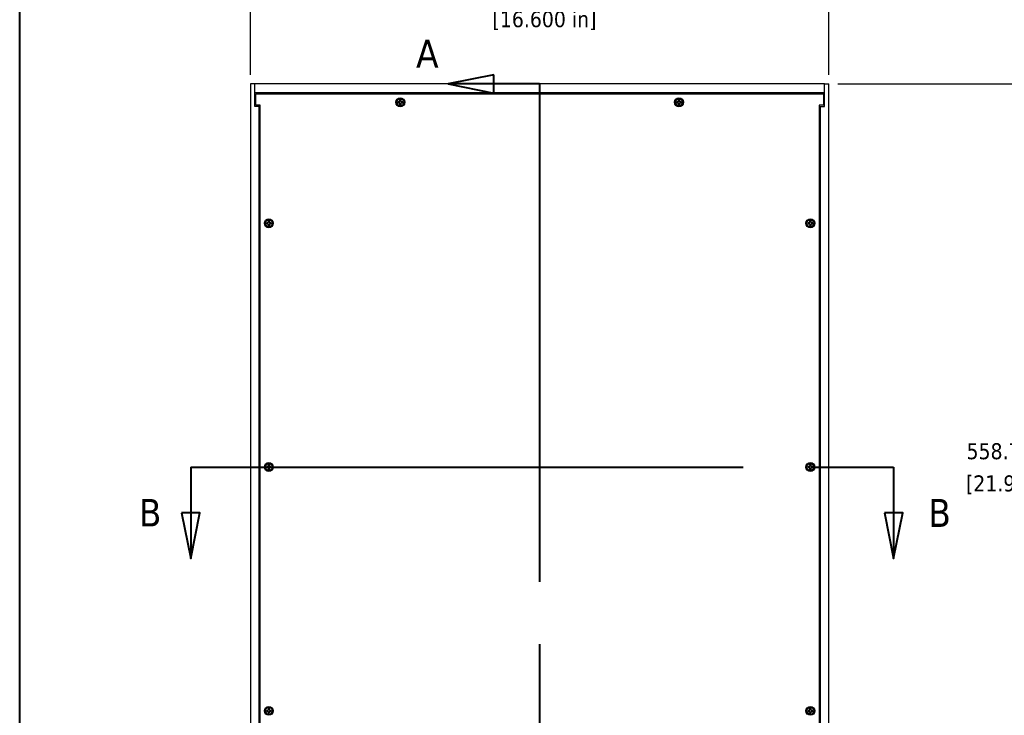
# Model space of a CAD drawing. Header units: millimetres. Extents: x 64 to 1798, y 64 to 1375.
# Tile 5 of 60: x 64 to 782, y 551 to 1059. Entities that reach past the tile are written whole.
import ezdxf

# ---------------------------------------------------------------- set-up
doc = ezdxf.new("R2010")
doc.units = ezdxf.units.MM
doc.header["$LTSCALE"] = 6.666667
doc.linetypes.add('DOUBLE_DASH_CHAIN', pattern=[1.2403, 0.6614, -0.0827, 0.1654, -0.0827, 0.1654, -0.0827])
for name, color, linetype, lineweight in [('Border (ANSI)', 7, 'Continuous', 40), ('Dimension (ANSI)', 7, 'Continuous', 25), ('Section Line (ANSI)', 7, 'DOUBLE_DASH_CHAIN', 40), ('Visible (ANSI)', 7, 'Continuous', 25)]:
    doc.layers.add(name, color=color, linetype=linetype, lineweight=lineweight)
doc.styles.add('Note Text (ANSI)', font='tahoma.ttf')
doc.styles.add('Note Text (ANSI) - 3DA', font='tahoma.ttf')
doc.styles.add('Text Style66', font='tahoma.ttf')
doc.dimstyles.new('Default - mm (ANSI)', dxfattribs={"dimscale": 6.666667, "dimtxt": 1.75, "dimasz": 1.5, "dimexe": 2, "dimexo": 1, "dimgap": 0.8, "dimtad": 0, "dimtih": 1, "dimtoh": 1, "dimrnd": 1e-08, "dimzin": 0, "dimdsep": 46, "dimtxsty": 'Note Text (ANSI)', "dimblk": 'Filled-2', "dimcen": 0.09, "dimdle": 10, "dimclrd": 256, "dimclre": 256, "dimclrt": 256, "dimadec": 1, "dimazin": 0, "dimtfac": 1.741714, "dimtofl": 0, "dimtmove": 0, "dimatfit": 3, "dimldrblk": 'Filled-1', "dimfxl": 1, "dimtolj": 1, "dimtzin": 0, "dimlwd": -1, "dimlwe": -1, "dimarcsym": 0})

# ---------------------------------------------------------------- blocks, each defined once
blk = doc.blocks.new('Borders Default Border')
at = {"layer": 'Border (ANSI)', "flags": 128}
blk.add_lwpolyline([(9.65, 9.65), (9.65, 206.25), (269.75, 206.25), (269.75, 9.65), (9.65, 9.65)], dxfattribs=at)
blk = doc.blocks.new('2dTransSection0')
at = {"layer": 'Section Line (ANSI)', "linetype": 'Continuous'}
for p, q in [((61.51, 152.78), (56.51, 151.78)), ((61.51, 150.78), (61.51, 152.78)), ((61.51, 151.78), (56.51, 151.78)), ((56.51, 151.78), (61.51, 150.78)), ((66.51, 151.78), (61.51, 151.78)), ((66.51, 151.78), (66.51, 144.56)), ((66.51, 75.18), (66.51, 67.96)), ((61.51, 68.96), (56.51, 67.96)), ((61.51, 66.96), (61.51, 68.96)), ((61.51, 67.96), (56.51, 67.96)), ((56.51, 67.96), (61.51, 66.96)), ((66.51, 67.96), (61.51, 67.96))]:
    blk.add_line(p, q, dxfattribs=at)
at = {"layer": 'Section Line (ANSI)', "linetype": 'DOUBLE_DASH_CHAIN', "ltscale": 12.351448}
blk.add_line((66.51, 151.78), (66.51, 67.96), dxfattribs=at)
at = {"layer": 'Section Line (ANSI)', "linetype": 'Continuous', "flags": 128}
for points in [[(61.51, 152.78), (56.51, 151.78), (61.51, 150.78), (61.51, 152.78)], [(61.51, 68.96), (56.51, 67.96), (61.51, 66.96), (61.51, 68.96)]]:
    blk.add_lwpolyline(points, dxfattribs=at)
at = {"layer": 'Section Line (ANSI)'}
for points in [[(61.51, 152.78), (56.51, 151.78), (61.51, 150.78), (61.51, 152.78)], [(61.51, 68.96), (56.51, 67.96), (61.51, 66.96), (61.51, 68.96)]]:
    blk.add_solid(points, dxfattribs=at)
at = {"layer": 'Section Line (ANSI)', "char_height": 3.05, "attachment_point": 7, "style": 'Note Text (ANSI) - 3DA'}
for insert in [(53, 153.57), (53.34, 62.46)]:
    blk.add_mtext('A', dxfattribs=dict(at, insert=insert))
blk = doc.blocks.new('2dTransSection1')
at = {"layer": 'Section Line (ANSI)', "linetype": 'DOUBLE_DASH_CHAIN', "ltscale": 13.700486}
blk.add_line((28.35, 109.87), (105.21, 109.87), dxfattribs=at)
at = {"layer": 'Section Line (ANSI)', "linetype": 'Continuous'}
for p, q in [((28.35, 109.87), (37.24, 109.87)), ((28.35, 109.87), (28.35, 104.87)), ((96.32, 109.87), (105.21, 109.87)), ((105.21, 109.87), (105.21, 104.87)), ((27.35, 104.87), (28.35, 99.87)), ((29.35, 104.87), (27.35, 104.87)), ((28.35, 104.87), (28.35, 99.87)), ((28.35, 99.87), (29.35, 104.87)), ((104.21, 104.87), (105.21, 99.87)), ((106.21, 104.87), (104.21, 104.87)), ((105.21, 104.87), (105.21, 99.87)), ((105.21, 99.87), (106.21, 104.87))]:
    blk.add_line(p, q, dxfattribs=at)
at = {"layer": 'Section Line (ANSI)', "linetype": 'Continuous', "flags": 128}
for points in [[(27.35, 104.87), (28.35, 99.87), (29.35, 104.87), (27.35, 104.87)], [(104.21, 104.87), (105.21, 99.87), (106.21, 104.87), (104.21, 104.87)]]:
    blk.add_lwpolyline(points, dxfattribs=at)
at = {"layer": 'Section Line (ANSI)'}
for points in [[(27.35, 104.87), (28.35, 99.87), (29.35, 104.87), (27.35, 104.87)], [(104.21, 104.87), (105.21, 99.87), (106.21, 104.87), (104.21, 104.87)]]:
    blk.add_solid(points, dxfattribs=at)
at = {"layer": 'Section Line (ANSI)', "attachment_point": 7}
for insert, char_height, style in [((22.71, 103.37), 3, 'Text Style66'), ((109.01, 103.32), 3.05, 'Note Text (ANSI) - 3DA')]:
    blk.add_mtext('B', dxfattribs=dict(at, insert=insert, char_height=char_height, style=style))
blk = doc.blocks.new('Filled-2')
at = {"color": 0}
for p, q in [((0, 0), (-1, 0.167)), ((-1, 0.167), (-1, -0.167)), ((-1, 0), (0, 0)), ((-1, -0.167), (0, 0))]:
    blk.add_line(p, q, dxfattribs=at)
at = {"color": 0, "flags": 128}
blk.add_lwpolyline([(-1, -0.167), (0, 0), (-1, 0.167), (-1, -0.167)], dxfattribs=at)
at = {"color": 0}
blk.add_solid([(-1, -0.167), (0, 0), (-1, 0.167), (-1, -0.167)], dxfattribs=at)
blk = doc.blocks.new('*D10')
at = {"layer": 'Defpoints', "color": 0, "transparency": 16777216}
for p in [(654.21, 1011.84), (792.09, 1011.84), (684.69, 453.06)]:
    blk.add_point(p, dxfattribs=at)
at = {"layer": 'Dimension (ANSI)', "transparency": 16777216}
for p, q in [((660.88, 1011.84), (805.42, 1011.84)), ((792.09, 1001.84), (792.09, 756.85)), ((792.09, 463.06), (792.09, 708.05)), ((691.36, 453.06), (805.42, 453.06))]:
    blk.add_line(p, q, dxfattribs=at)
at = {"layer": 'Dimension (ANSI)', "transparency": 16777216, "xscale": 10, "yscale": 10, "zscale": 10}
for p, rotation in [((792.09, 1011.84), 90), ((792.09, 453.06), 270)]:
    blk.add_blockref('Filled-2', p, dxfattribs=dict(at, rotation=rotation))
at = {"layer": 'Dimension (ANSI)', "transparency": 16777216, "char_height": 11.6667, "attachment_point": 5, "style": 'Note Text (ANSI)'}
for s, insert in [('\\A1; 558.78 mm', (792.09, 743.88)), ('\\A1;[21.999 in]', (792.09, 719.48))]:
    blk.add_mtext(s, dxfattribs=dict(at, insert=insert))
blk = doc.blocks.new('Filled-1')
at = {"color": 0}
for p, q in [((0, 0), (-1, 0.333)), ((-1, 0.333), (-1, -0.333)), ((-1, 0), (0, 0)), ((-1, -0.333), (0, 0))]:
    blk.add_line(p, q, dxfattribs=at)
at = {"color": 0, "flags": 128}
blk.add_lwpolyline([(-1, -0.333), (0, 0), (-1, 0.333), (-1, -0.333)], dxfattribs=at)
at = {"color": 0}
blk.add_solid([(-1, -0.333), (0, 0), (-1, 0.333), (-1, -0.333)], dxfattribs=at)
blk = doc.blocks.new('*D18')
at = {"layer": 'Defpoints', "color": 0, "transparency": 16777216}
for p in [(232.56, 1070.99), (232.56, 1011.84), (654.21, 1011.84)]:
    blk.add_point(p, dxfattribs=at)
at = {"layer": 'Dimension (ANSI)', "transparency": 16777216}
for p, q in [((232.56, 1018.5), (232.56, 1084.32)), ((654.21, 1018.5), (654.21, 1084.32)), ((242.56, 1070.99), (399.27, 1070.99)), ((644.21, 1070.99), (494.57, 1070.99))]:
    blk.add_line(p, q, dxfattribs=at)
at = {"layer": 'Dimension (ANSI)', "transparency": 16777216, "xscale": 10, "yscale": 10, "zscale": 10, "rotation": 180}
blk.add_blockref('Filled-2', (232.56, 1070.99), dxfattribs=at)
at = {"layer": 'Dimension (ANSI)', "transparency": 16777216, "xscale": 10, "yscale": 10, "zscale": 10}
blk.add_blockref('Filled-2', (654.21, 1070.99), dxfattribs=at)
at = {"layer": 'Dimension (ANSI)', "transparency": 16777216, "char_height": 11.6667, "attachment_point": 5, "style": 'Note Text (ANSI)'}
for s, insert in [('\\A1; 421.65 mm', (446.92, 1082.4)), ('\\A1;[16.600 in]', (446.92, 1058.02))]:
    blk.add_mtext(s, dxfattribs=dict(at, insert=insert))

msp = doc.modelspace()

# ---------------------------------------------------------------- linework, layer by layer
at = {"layer": 'Visible (ANSI)'}
for p, q in [((235.7395, 1011.8376), (232.5645, 1011.8376)), ((232.5645, 1011.8376), (232.5645, 491.1576)), ((651.0395, 1011.8376), (235.7395, 1011.8376)), ((235.7395, 995.3376), (235.7395, 1011.8376)), ((235.7395, 1005.4876), (651.0395, 1005.4876)), ((651.0395, 1011.8376), (654.2145, 1011.8376)), ((651.0395, 995.3376), (651.0395, 1011.8376)), ((654.2145, 491.1576), (654.2145, 1011.8376)), ((235.7395, 1004.2176), (236.4938, 1004.2176)), ((236.4938, 996.3663), (236.4938, 1004.7483)), ((236.4938, 1004.7483), (650.2852, 1004.7483)), ((340.7307, 998.8081), (340.0309, 998.8081)), ((340.0309, 998.0901), (340.7307, 998.0901)), ((341.2256, 999.0131), (340.7307, 998.8081)), ((340.7472, 998.7254), (340.7307, 998.8081)), ((340.7472, 998.1728), (340.7307, 998.0901)), ((340.7307, 998.0901), (341.2256, 997.8851)), ((341.4306, 999.5079), (341.2256, 999.0131)), ((341.3208, 998.9178), (341.2256, 999.0131)), ((341.3208, 997.9804), (341.2256, 997.8851)), ((341.2256, 997.8851), (341.4306, 997.3903)), ((341.4306, 1000.2078), (341.4306, 999.5079)), ((341.5132, 999.4915), (341.4306, 999.5079)), ((342.0659, 999.4915), (342.1485, 999.5079)), ((342.1485, 999.5079), (342.1485, 1000.2078)), ((342.3535, 999.0131), (342.1485, 999.5079)), ((342.1485, 997.3903), (342.3535, 997.8851)), ((342.2582, 998.9178), (342.3535, 999.0131)), ((342.2582, 997.9804), (342.3535, 997.8851)), ((342.8484, 998.8081), (342.3535, 999.0131)), ((342.3535, 997.8851), (342.8484, 998.0901)), ((342.8319, 998.7254), (342.8484, 998.8081)), ((342.8319, 998.1728), (342.8484, 998.0901)), ((343.5482, 998.8081), (342.8484, 998.8081)), ((342.8484, 998.0901), (343.5482, 998.0901)), ((543.9307, 998.8081), (543.2309, 998.8081)), ((543.2309, 998.0901), (543.9307, 998.0901)), ((544.4256, 999.0131), (543.9307, 998.8081)), ((543.9472, 998.7254), (543.9307, 998.8081)), ((543.9472, 998.1728), (543.9307, 998.0901)), ((543.9307, 998.0901), (544.4256, 997.8851)), ((544.6306, 999.5079), (544.4256, 999.0131)), ((544.5208, 998.9178), (544.4256, 999.0131)), ((544.5208, 997.9804), (544.4256, 997.8851)), ((544.4256, 997.8851), (544.6306, 997.3903)), ((544.6306, 1000.2078), (544.6306, 999.5079)), ((544.7132, 999.4915), (544.6306, 999.5079)), ((545.2659, 999.4915), (545.3485, 999.5079)), ((545.3485, 999.5079), (545.3485, 1000.2078)), ((545.5535, 999.0131), (545.3485, 999.5079)), ((545.3485, 997.3903), (545.5535, 997.8851)), ((545.4582, 998.9178), (545.5535, 999.0131)), ((545.4582, 997.9804), (545.5535, 997.8851)), ((546.0484, 998.8081), (545.5535, 999.0131)), ((545.5535, 997.8851), (546.0484, 998.0901)), ((546.0319, 998.7254), (546.0484, 998.8081)), ((546.0319, 998.1728), (546.0484, 998.0901)), ((546.7482, 998.8081), (546.0484, 998.8081)), ((546.0484, 998.0901), (546.7482, 998.0901)), ((650.2852, 1004.7483), (650.2852, 996.3663)), ((650.2852, 1004.2176), (651.0395, 1004.2176)), ((238.9145, 995.3376), (235.7395, 995.3376)), ((239.6688, 996.3663), (236.4938, 996.3663)), ((238.9145, 469.5576), (238.9145, 995.3376)), ((239.6688, 995.3376), (238.9145, 995.3376)), ((239.6688, 468.5289), (239.6688, 996.3663)), ((341.5132, 997.4067), (341.4306, 997.3903)), ((341.4306, 997.3903), (341.4306, 996.6904)), ((342.0659, 997.4067), (342.1485, 997.3903)), ((342.1485, 996.6904), (342.1485, 997.3903)), ((544.7132, 997.4067), (544.6306, 997.3903)), ((544.6306, 997.3903), (544.6306, 996.6904)), ((545.2659, 997.4067), (545.3485, 997.3903)), ((545.3485, 996.6904), (545.3485, 997.3903)), ((650.2852, 996.3663), (647.1102, 996.3663)), ((647.1102, 996.3663), (647.1102, 468.5289)), ((647.1102, 995.3376), (647.8645, 995.3376)), ((647.8645, 995.3376), (647.8645, 469.5576)), ((647.8645, 995.3376), (651.0395, 995.3376)), ((245.6091, 912.0063), (245.6091, 911.3064)), ((246.327, 911.3064), (246.327, 912.0063)), ((640.4521, 912.0063), (640.4521, 911.3064)), ((641.17, 911.3064), (641.17, 912.0063)), ((244.9092, 910.6066), (244.2094, 910.6066)), ((244.2094, 909.8886), (244.9092, 909.8886)), ((245.4041, 910.8116), (244.9092, 910.6066)), ((244.9257, 910.5239), (244.9092, 910.6066)), ((244.9257, 909.9713), (244.9092, 909.8886)), ((244.9092, 909.8886), (245.4041, 909.6836)), ((245.6091, 911.3064), (245.4041, 910.8116)), ((245.4993, 910.7163), (245.4041, 910.8116)), ((245.4993, 909.7789), (245.4041, 909.6836)), ((245.4041, 909.6836), (245.6091, 909.1888)), ((245.6917, 911.29), (245.6091, 911.3064)), ((245.6917, 909.2052), (245.6091, 909.1888)), ((245.6091, 909.1888), (245.6091, 908.4889)), ((246.2444, 911.29), (246.327, 911.3064)), ((246.2444, 909.2052), (246.327, 909.1888)), ((246.532, 910.8116), (246.327, 911.3064)), ((246.327, 909.1888), (246.532, 909.6836)), ((246.327, 908.4889), (246.327, 909.1888)), ((246.4367, 910.7163), (246.532, 910.8116)), ((246.4367, 909.7789), (246.532, 909.6836)), ((247.0269, 910.6066), (246.532, 910.8116)), ((246.532, 909.6836), (247.0269, 909.8886)), ((247.0104, 910.5239), (247.0269, 910.6066)), ((247.0104, 909.9713), (247.0269, 909.8886)), ((247.7267, 910.6066), (247.0269, 910.6066)), ((247.0269, 909.8886), (247.7267, 909.8886)), ((639.7522, 910.6066), (639.0524, 910.6066)), ((639.0524, 909.8886), (639.7522, 909.8886)), ((640.2471, 910.8116), (639.7522, 910.6066)), ((639.7687, 910.5239), (639.7522, 910.6066)), ((639.7687, 909.9713), (639.7522, 909.8886)), ((639.7522, 909.8886), (640.2471, 909.6836)), ((640.4521, 911.3064), (640.2471, 910.8116)), ((640.3423, 910.7163), (640.2471, 910.8116)), ((640.3423, 909.7789), (640.2471, 909.6836)), ((640.2471, 909.6836), (640.4521, 909.1888)), ((640.5347, 911.29), (640.4521, 911.3064)), ((640.5347, 909.2052), (640.4521, 909.1888)), ((640.4521, 909.1888), (640.4521, 908.4889)), ((641.0874, 911.29), (641.17, 911.3064)), ((641.0874, 909.2052), (641.17, 909.1888)), ((641.375, 910.8116), (641.17, 911.3064)), ((641.17, 909.1888), (641.375, 909.6836)), ((641.17, 908.4889), (641.17, 909.1888)), ((641.2797, 910.7163), (641.375, 910.8116)), ((641.2797, 909.7789), (641.375, 909.6836)), ((641.8699, 910.6066), (641.375, 910.8116)), ((641.375, 909.6836), (641.8699, 909.8886)), ((641.8534, 910.5239), (641.8699, 910.6066)), ((641.8534, 909.9713), (641.8699, 909.8886)), ((642.5697, 910.6066), (641.8699, 910.6066)), ((641.8699, 909.8886), (642.5697, 909.8886)), ((244.9092, 732.8066), (244.2094, 732.8066)), ((245.4041, 733.0116), (244.9092, 732.8066)), ((244.9257, 732.7239), (244.9092, 732.8066)), ((245.6091, 733.5064), (245.4041, 733.0116)), ((245.4993, 732.9163), (245.4041, 733.0116)), ((245.6091, 734.2063), (245.6091, 733.5064)), ((245.6917, 733.49), (245.6091, 733.5064)), ((246.2444, 733.49), (246.327, 733.5064)), ((246.327, 733.5064), (246.327, 734.2063)), ((246.532, 733.0116), (246.327, 733.5064)), ((246.4367, 732.9163), (246.532, 733.0116)), ((247.0269, 732.8066), (246.532, 733.0116)), ((247.0104, 732.7239), (247.0269, 732.8066)), ((247.7267, 732.8066), (247.0269, 732.8066)), ((639.7522, 732.8066), (639.0524, 732.8066)), ((640.2471, 733.0116), (639.7522, 732.8066)), ((639.7687, 732.7239), (639.7522, 732.8066)), ((640.4521, 733.5064), (640.2471, 733.0116)), ((640.3423, 732.9163), (640.2471, 733.0116)), ((640.4521, 734.2063), (640.4521, 733.5064)), ((640.5347, 733.49), (640.4521, 733.5064)), ((641.0874, 733.49), (641.17, 733.5064)), ((641.17, 733.5064), (641.17, 734.2063)), ((641.375, 733.0116), (641.17, 733.5064)), ((641.2797, 732.9163), (641.375, 733.0116)), ((641.8699, 732.8066), (641.375, 733.0116)), ((641.8534, 732.7239), (641.8699, 732.8066)), ((642.5697, 732.8066), (641.8699, 732.8066)), ((244.2094, 732.0886), (244.9092, 732.0886)), ((244.9257, 732.1713), (244.9092, 732.0886)), ((244.9092, 732.0886), (245.4041, 731.8836)), ((245.4993, 731.9789), (245.4041, 731.8836)), ((245.4041, 731.8836), (245.6091, 731.3888)), ((245.6917, 731.4052), (245.6091, 731.3888)), ((245.6091, 731.3888), (245.6091, 730.6889)), ((246.2444, 731.4052), (246.327, 731.3888)), ((246.327, 731.3888), (246.532, 731.8836)), ((246.327, 730.6889), (246.327, 731.3888)), ((246.4367, 731.9789), (246.532, 731.8836)), ((246.532, 731.8836), (247.0269, 732.0886)), ((247.0104, 732.1713), (247.0269, 732.0886)), ((247.0269, 732.0886), (247.7267, 732.0886)), ((639.0524, 732.0886), (639.7522, 732.0886)), ((639.7687, 732.1713), (639.7522, 732.0886)), ((639.7522, 732.0886), (640.2471, 731.8836)), ((640.3423, 731.9789), (640.2471, 731.8836)), ((640.2471, 731.8836), (640.4521, 731.3888)), ((640.5347, 731.4052), (640.4521, 731.3888)), ((640.4521, 731.3888), (640.4521, 730.6889)), ((641.0874, 731.4052), (641.17, 731.3888)), ((641.17, 731.3888), (641.375, 731.8836)), ((641.17, 730.6889), (641.17, 731.3888)), ((641.2797, 731.9789), (641.375, 731.8836)), ((641.375, 731.8836), (641.8699, 732.0886)), ((641.8534, 732.1713), (641.8699, 732.0886)), ((641.8699, 732.0886), (642.5697, 732.0886)), ((244.9092, 555.0066), (244.2094, 555.0066)), ((244.2094, 554.2886), (244.9092, 554.2886)), ((245.4041, 555.2116), (244.9092, 555.0066)), ((244.9257, 554.9239), (244.9092, 555.0066)), ((244.9257, 554.3713), (244.9092, 554.2886)), ((244.9092, 554.2886), (245.4041, 554.0836)), ((245.6091, 555.7064), (245.4041, 555.2116)), ((245.4993, 555.1163), (245.4041, 555.2116)), ((245.4993, 554.1789), (245.4041, 554.0836)), ((245.4041, 554.0836), (245.6091, 553.5888)), ((245.6091, 556.4063), (245.6091, 555.7064)), ((245.6917, 555.69), (245.6091, 555.7064)), ((245.6917, 553.6052), (245.6091, 553.5888)), ((245.6091, 553.5888), (245.6091, 552.8889)), ((246.2444, 555.69), (246.327, 555.7064)), ((246.2444, 553.6052), (246.327, 553.5888)), ((246.327, 555.7064), (246.327, 556.4063)), ((246.532, 555.2116), (246.327, 555.7064)), ((246.327, 553.5888), (246.532, 554.0836)), ((246.327, 552.8889), (246.327, 553.5888)), ((246.4367, 555.1163), (246.532, 555.2116)), ((246.4367, 554.1789), (246.532, 554.0836)), ((247.0269, 555.0066), (246.532, 555.2116)), ((246.532, 554.0836), (247.0269, 554.2886)), ((247.0104, 554.9239), (247.0269, 555.0066)), ((247.0104, 554.3713), (247.0269, 554.2886)), ((247.7267, 555.0066), (247.0269, 555.0066)), ((247.0269, 554.2886), (247.7267, 554.2886)), ((639.7522, 555.0066), (639.0524, 555.0066)), ((639.0524, 554.2886), (639.7522, 554.2886)), ((640.2471, 555.2116), (639.7522, 555.0066)), ((639.7687, 554.9239), (639.7522, 555.0066)), ((639.7687, 554.3713), (639.7522, 554.2886)), ((639.7522, 554.2886), (640.2471, 554.0836)), ((640.4521, 555.7064), (640.2471, 555.2116)), ((640.3423, 555.1163), (640.2471, 555.2116)), ((640.3423, 554.1789), (640.2471, 554.0836)), ((640.2471, 554.0836), (640.4521, 553.5888)), ((640.4521, 556.4063), (640.4521, 555.7064)), ((640.5347, 555.69), (640.4521, 555.7064)), ((640.5347, 553.6052), (640.4521, 553.5888)), ((640.4521, 553.5888), (640.4521, 552.8889)), ((641.0874, 555.69), (641.17, 555.7064)), ((641.0874, 553.6052), (641.17, 553.5888)), ((641.17, 555.7064), (641.17, 556.4063)), ((641.375, 555.2116), (641.17, 555.7064)), ((641.17, 553.5888), (641.375, 554.0836)), ((641.17, 552.8889), (641.17, 553.5888)), ((641.2797, 555.1163), (641.375, 555.2116)), ((641.2797, 554.1789), (641.375, 554.0836)), ((641.8699, 555.0066), (641.375, 555.2116)), ((641.375, 554.0836), (641.8699, 554.2886)), ((641.8534, 554.9239), (641.8699, 555.0066)), ((641.8534, 554.3713), (641.8699, 554.2886)), ((642.5697, 555.0066), (641.8699, 555.0066)), ((641.8699, 554.2886), (642.5697, 554.2886))]:
    msp.add_line(p, q, dxfattribs=at)
for centre, radius in [((341.7895, 998.4491), 3.2512), ((341.7895, 998.4491), 2.54), ((544.9895, 998.4491), 3.2512), ((544.9895, 998.4491), 2.54), ((245.968, 910.2476), 3.2512), ((245.968, 910.2476), 2.54), ((640.811, 910.2476), 3.2512), ((640.811, 910.2476), 2.54), ((245.968, 732.4476), 3.2512), ((245.968, 732.4476), 2.54), ((640.811, 732.4476), 3.2512), ((640.811, 732.4476), 2.54), ((245.968, 554.6476), 3.2512), ((245.968, 554.6476), 2.54), ((640.811, 554.6476), 3.2512), ((640.811, 554.6476), 2.54)]:
    msp.add_circle(centre, radius, dxfattribs=at)
for centre, radius, start, end in [((341.7895, 998.4491), 1.7949, 168.463041, 191.536959), ((341.7895, 998.4491), 1.7483, 168.6603846, 191.3396154), ((341.7895, 998.4491), 1.7949, 78.463041, 101.536959), ((341.7895, 998.4491), 1.7483, 78.6603846, 101.3396154), ((341.7895, 998.4491), 1.7483, 348.6603846, 11.3396154), ((341.7895, 998.4491), 1.7949, 348.463041, 11.536959), ((544.9895, 998.4491), 1.7949, 168.463041, 191.536959), ((544.9895, 998.4491), 1.7483, 168.6603846, 191.3396154), ((544.9895, 998.4491), 1.7949, 78.463041, 101.536959), ((544.9895, 998.4491), 1.7483, 78.6603846, 101.3396154), ((544.9895, 998.4491), 1.7483, 348.6603846, 11.3396154), ((544.9895, 998.4491), 1.7949, 348.463041, 11.536959), ((341.7895, 998.4491), 1.7949, 258.463041, 281.536959), ((341.7895, 998.4491), 1.7483, 258.6603846, 281.3396154), ((544.9895, 998.4491), 1.7949, 258.463041, 281.536959), ((544.9895, 998.4491), 1.7483, 258.6603846, 281.3396154), ((245.968, 910.2476), 1.7949, 78.463041, 101.536959), ((245.968, 910.2476), 1.7483, 78.6603846, 101.3396154), ((640.811, 910.2476), 1.7949, 78.463041, 101.536959), ((640.811, 910.2476), 1.7483, 78.6603846, 101.3396154), ((245.968, 910.2476), 1.7949, 168.463041, 191.536959), ((245.968, 910.2476), 1.7483, 168.6603846, 191.3396154), ((245.968, 910.2476), 1.7949, 258.463041, 281.536959), ((245.968, 910.2476), 1.7483, 258.6603846, 281.3396154), ((245.968, 910.2476), 1.7483, 348.6603846, 11.3396154), ((245.968, 910.2476), 1.7949, 348.463041, 11.536959), ((640.811, 910.2476), 1.7949, 168.463041, 191.536959), ((640.811, 910.2476), 1.7483, 168.6603846, 191.3396154), ((640.811, 910.2476), 1.7949, 258.463041, 281.536959), ((640.811, 910.2476), 1.7483, 258.6603846, 281.3396154), ((640.811, 910.2476), 1.7483, 348.6603846, 11.3396154), ((640.811, 910.2476), 1.7949, 348.463041, 11.536959), ((245.968, 732.4476), 1.7949, 168.463041, 191.536959), ((245.968, 732.4476), 1.7483, 168.6603846, 191.3396154), ((245.968, 732.4476), 1.7949, 78.463041, 101.536959), ((245.968, 732.4476), 1.7483, 78.6603846, 101.3396154), ((245.968, 732.4476), 1.7483, 348.6603846, 11.3396154), ((245.968, 732.4476), 1.7949, 348.463041, 11.536959), ((640.811, 732.4476), 1.7949, 168.463041, 191.536959), ((640.811, 732.4476), 1.7483, 168.6603846, 191.3396154), ((640.811, 732.4476), 1.7949, 78.463041, 101.536959), ((640.811, 732.4476), 1.7483, 78.6603846, 101.3396154), ((640.811, 732.4476), 1.7483, 348.6603846, 11.3396154), ((640.811, 732.4476), 1.7949, 348.463041, 11.536959), ((245.968, 732.4476), 1.7949, 258.463041, 281.536959), ((245.968, 732.4476), 1.7483, 258.6603846, 281.3396154), ((640.811, 732.4476), 1.7949, 258.463041, 281.536959), ((640.811, 732.4476), 1.7483, 258.6603846, 281.3396154), ((245.968, 554.6476), 1.7949, 168.463041, 191.536959), ((245.968, 554.6476), 1.7483, 168.6603846, 191.3396154), ((245.968, 554.6476), 1.7949, 78.463041, 101.536959), ((245.968, 554.6476), 1.7949, 258.463041, 281.536959), ((245.968, 554.6476), 1.7483, 78.6603846, 101.3396154), ((245.968, 554.6476), 1.7483, 258.6603846, 281.3396154), ((245.968, 554.6476), 1.7483, 348.6603846, 11.3396154), ((245.968, 554.6476), 1.7949, 348.463041, 11.536959), ((640.811, 554.6476), 1.7949, 168.463041, 191.536959), ((640.811, 554.6476), 1.7483, 168.6603846, 191.3396154), ((640.811, 554.6476), 1.7949, 78.463041, 101.536959), ((640.811, 554.6476), 1.7949, 258.463041, 281.536959), ((640.811, 554.6476), 1.7483, 78.6603846, 101.3396154), ((640.811, 554.6476), 1.7483, 258.6603846, 281.3396154), ((640.811, 554.6476), 1.7483, 348.6603846, 11.3396154), ((640.811, 554.6476), 1.7949, 348.463041, 11.536959)]:
    msp.add_arc(centre, radius, start, end, dxfattribs=at)
for points, weights in [([(340.0754, 998.7929), (340.0534, 998.8004), (340.0309, 998.8081)], [1.01218915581, 1.01172679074, 1.01110160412]), ([(340.0754, 998.1054), (340.0534, 998.0978), (340.0309, 998.0901)], [1.01218915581, 1.01172679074, 1.01110160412]), ([(340.0754, 998.7929), (340.4918, 998.7509), (340.7472, 998.7254)], [1.53696783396, 1.9683578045, 2.37346205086]), ([(340.7472, 998.1728), (340.4918, 998.1473), (340.0754, 998.1054)], [2.37346205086, 1.9683578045, 1.53696783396]), ([(340.7472, 998.7254), (341.1094, 998.8406), (341.3208, 998.9178)], [2.07391766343, 2.6044802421, 2.81776863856]), ([(341.3208, 997.9804), (341.1094, 998.0577), (340.7472, 998.1728)], [2.81776863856, 2.60448024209, 2.07391766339]), ([(341.3208, 998.9178), (341.3981, 999.1292), (341.5132, 999.4915)], [2.81776863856, 2.60448024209, 2.07391766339]), ([(341.5132, 997.4067), (341.3981, 997.769), (341.3208, 997.9804)], [2.07391766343, 2.6044802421, 2.81776863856]), ([(341.4458, 1000.1633), (341.4383, 1000.1852), (341.4306, 1000.2078)], [1.01218915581, 1.01172679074, 1.01110160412]), ([(341.5132, 999.4915), (341.4877, 999.7468), (341.4458, 1000.1633)], [2.37346205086, 1.9683578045, 1.53696783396]), ([(342.1333, 1000.1633), (342.0914, 999.7468), (342.0659, 999.4915)], [1.53696783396, 1.9683578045, 2.37346205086]), ([(342.0659, 999.4915), (342.181, 999.1292), (342.2582, 998.9178)], [2.07391766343, 2.6044802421, 2.81776863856]), ([(342.2582, 997.9804), (342.181, 997.769), (342.0659, 997.4067)], [2.81776863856, 2.6044802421, 2.07391766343]), ([(342.1333, 1000.1633), (342.1408, 1000.1852), (342.1485, 1000.2078)], [1.01218915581, 1.01172679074, 1.01110160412]), ([(342.2582, 998.9178), (342.4697, 998.8406), (342.8319, 998.7254)], [2.81776863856, 2.60448024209, 2.07391766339]), ([(342.8319, 998.1728), (342.4697, 998.0577), (342.2582, 997.9804)], [2.07391766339, 2.60448024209, 2.81776863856]), ([(342.8319, 998.7254), (343.0872, 998.7509), (343.5037, 998.7929)], [2.37346205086, 1.9683578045, 1.53696783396]), ([(343.5037, 998.1054), (343.0872, 998.1473), (342.8319, 998.1728)], [1.53696783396, 1.9683578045, 2.37346205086]), ([(343.5037, 998.7929), (343.5257, 998.8004), (343.5482, 998.8081)], [1.01218915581, 1.01172679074, 1.01110160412]), ([(343.5037, 998.1054), (343.5257, 998.0978), (343.5482, 998.0901)], [1.01218915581, 1.01172679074, 1.01110160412]), ([(543.2754, 998.7929), (543.2534, 998.8004), (543.2309, 998.8081)], [1.01218915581, 1.01172679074, 1.01110160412]), ([(543.2754, 998.1054), (543.2534, 998.0978), (543.2309, 998.0901)], [1.01218915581, 1.01172679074, 1.01110160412]), ([(543.2754, 998.7929), (543.6918, 998.7509), (543.9472, 998.7254)], [1.53696783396, 1.9683578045, 2.37346205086]), ([(543.9472, 998.1728), (543.6918, 998.1473), (543.2754, 998.1054)], [2.37346205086, 1.9683578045, 1.53696783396]), ([(543.9472, 998.7254), (544.3094, 998.8406), (544.5208, 998.9178)], [2.07391766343, 2.6044802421, 2.81776863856]), ([(544.5208, 997.9804), (544.3094, 998.0577), (543.9472, 998.1728)], [2.81776863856, 2.60448024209, 2.07391766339]), ([(544.5208, 998.9178), (544.5981, 999.1292), (544.7132, 999.4915)], [2.81776863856, 2.60448024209, 2.07391766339]), ([(544.7132, 997.4067), (544.5981, 997.769), (544.5208, 997.9804)], [2.07391766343, 2.6044802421, 2.81776863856]), ([(544.6458, 1000.1633), (544.6383, 1000.1852), (544.6306, 1000.2078)], [1.01218915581, 1.01172679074, 1.01110160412]), ([(544.7132, 999.4915), (544.6877, 999.7468), (544.6458, 1000.1633)], [2.37346205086, 1.9683578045, 1.53696783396]), ([(545.3333, 1000.1633), (545.2914, 999.7468), (545.2659, 999.4915)], [1.53696783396, 1.9683578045, 2.37346205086]), ([(545.2659, 999.4915), (545.381, 999.1292), (545.4582, 998.9178)], [2.07391766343, 2.6044802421, 2.81776863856]), ([(545.4582, 997.9804), (545.381, 997.769), (545.2659, 997.4067)], [2.81776863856, 2.6044802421, 2.07391766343]), ([(545.3333, 1000.1633), (545.3408, 1000.1852), (545.3485, 1000.2078)], [1.01218915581, 1.01172679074, 1.01110160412]), ([(545.4582, 998.9178), (545.6697, 998.8406), (546.0319, 998.7254)], [2.81776863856, 2.60448024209, 2.07391766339]), ([(546.0319, 998.1728), (545.6697, 998.0577), (545.4582, 997.9804)], [2.07391766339, 2.60448024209, 2.81776863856]), ([(546.0319, 998.7254), (546.2872, 998.7509), (546.7037, 998.7929)], [2.37346205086, 1.9683578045, 1.53696783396]), ([(546.7037, 998.1054), (546.2872, 998.1473), (546.0319, 998.1728)], [1.53696783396, 1.9683578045, 2.37346205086]), ([(546.7037, 998.7929), (546.7257, 998.8004), (546.7482, 998.8081)], [1.01218915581, 1.01172679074, 1.01110160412]), ([(546.7037, 998.1054), (546.7257, 998.0978), (546.7482, 998.0901)], [1.01218915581, 1.01172679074, 1.01110160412]), ([(341.4458, 996.735), (341.4383, 996.713), (341.4306, 996.6904)], [1.01218915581, 1.01172679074, 1.01110160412]), ([(341.4458, 996.735), (341.4877, 997.1514), (341.5132, 997.4067)], [1.53696783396, 1.9683578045, 2.37346205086]), ([(342.0659, 997.4067), (342.0914, 997.1514), (342.1333, 996.735)], [2.37346205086, 1.9683578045, 1.53696783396]), ([(342.1333, 996.735), (342.1408, 996.713), (342.1485, 996.6904)], [1.01218915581, 1.01172679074, 1.01110160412]), ([(544.6458, 996.735), (544.6383, 996.713), (544.6306, 996.6904)], [1.01218915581, 1.01172679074, 1.01110160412]), ([(544.6458, 996.735), (544.6877, 997.1514), (544.7132, 997.4067)], [1.53696783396, 1.9683578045, 2.37346205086]), ([(545.2659, 997.4067), (545.2914, 997.1514), (545.3333, 996.735)], [2.37346205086, 1.9683578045, 1.53696783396]), ([(545.3333, 996.735), (545.3408, 996.713), (545.3485, 996.6904)], [1.01218915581, 1.01172679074, 1.01110160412]), ([(245.6243, 911.9618), (245.6168, 911.9837), (245.6091, 912.0063)], [1.01218915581, 1.01172679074, 1.01110160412]), ([(245.6917, 911.29), (245.6662, 911.5453), (245.6243, 911.9618)], [2.37346205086, 1.9683578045, 1.53696783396]), ([(246.3118, 911.9618), (246.2699, 911.5453), (246.2444, 911.29)], [1.53696783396, 1.9683578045, 2.37346205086]), ([(246.3118, 911.9618), (246.3193, 911.9837), (246.327, 912.0063)], [1.01218915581, 1.01172679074, 1.01110160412]), ([(640.4673, 911.9618), (640.4598, 911.9837), (640.4521, 912.0063)], [1.01218915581, 1.01172679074, 1.01110160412]), ([(640.5347, 911.29), (640.5092, 911.5453), (640.4673, 911.9618)], [2.37346205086, 1.9683578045, 1.53696783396]), ([(641.1548, 911.9618), (641.1129, 911.5453), (641.0874, 911.29)], [1.53696783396, 1.9683578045, 2.37346205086]), ([(641.1548, 911.9618), (641.1623, 911.9837), (641.17, 912.0063)], [1.01218915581, 1.01172679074, 1.01110160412]), ([(244.2539, 910.5914), (244.2319, 910.5989), (244.2094, 910.6066)], [1.01218915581, 1.01172679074, 1.01110160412]), ([(244.2539, 909.9039), (244.2319, 909.8963), (244.2094, 909.8886)], [1.01218915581, 1.01172679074, 1.01110160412]), ([(244.2539, 910.5914), (244.6703, 910.5494), (244.9257, 910.5239)], [1.53696783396, 1.9683578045, 2.37346205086]), ([(244.9257, 909.9713), (244.6703, 909.9458), (244.2539, 909.9039)], [2.37346205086, 1.9683578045, 1.53696783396]), ([(244.9257, 910.5239), (245.2879, 910.6391), (245.4993, 910.7163)], [2.07391766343, 2.6044802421, 2.81776863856]), ([(245.4993, 909.7789), (245.2879, 909.8562), (244.9257, 909.9713)], [2.81776863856, 2.60448024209, 2.07391766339]), ([(245.4993, 910.7163), (245.5766, 910.9277), (245.6917, 911.29)], [2.81776863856, 2.60448024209, 2.07391766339]), ([(245.6917, 909.2052), (245.5766, 909.5675), (245.4993, 909.7789)], [2.07391766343, 2.6044802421, 2.81776863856]), ([(245.6243, 908.5335), (245.6168, 908.5115), (245.6091, 908.4889)], [1.01218915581, 1.01172679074, 1.01110160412]), ([(245.6243, 908.5335), (245.6662, 908.9499), (245.6917, 909.2052)], [1.53696783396, 1.9683578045, 2.37346205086]), ([(246.2444, 911.29), (246.3595, 910.9277), (246.4367, 910.7163)], [2.07391766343, 2.6044802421, 2.81776863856]), ([(246.4367, 909.7789), (246.3595, 909.5675), (246.2444, 909.2052)], [2.81776863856, 2.6044802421, 2.07391766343]), ([(246.2444, 909.2052), (246.2699, 908.9499), (246.3118, 908.5335)], [2.37346205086, 1.9683578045, 1.53696783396]), ([(246.3118, 908.5335), (246.3193, 908.5115), (246.327, 908.4889)], [1.01218915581, 1.01172679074, 1.01110160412]), ([(246.4367, 910.7163), (246.6482, 910.6391), (247.0104, 910.5239)], [2.81776863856, 2.60448024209, 2.07391766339]), ([(247.0104, 909.9713), (246.6482, 909.8562), (246.4367, 909.7789)], [2.07391766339, 2.60448024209, 2.81776863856]), ([(247.0104, 910.5239), (247.2657, 910.5494), (247.6822, 910.5914)], [2.37346205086, 1.9683578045, 1.53696783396]), ([(247.6822, 909.9039), (247.2657, 909.9458), (247.0104, 909.9713)], [1.53696783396, 1.9683578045, 2.37346205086]), ([(247.6822, 910.5914), (247.7042, 910.5989), (247.7267, 910.6066)], [1.01218915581, 1.01172679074, 1.01110160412]), ([(247.6822, 909.9039), (247.7042, 909.8963), (247.7267, 909.8886)], [1.01218915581, 1.01172679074, 1.01110160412]), ([(639.0969, 910.5914), (639.0749, 910.5989), (639.0524, 910.6066)], [1.01218915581, 1.01172679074, 1.01110160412]), ([(639.0969, 909.9039), (639.0749, 909.8963), (639.0524, 909.8886)], [1.01218915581, 1.01172679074, 1.01110160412]), ([(639.0969, 910.5914), (639.5133, 910.5494), (639.7687, 910.5239)], [1.53696783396, 1.9683578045, 2.37346205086]), ([(639.7687, 909.9713), (639.5133, 909.9458), (639.0969, 909.9039)], [2.37346205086, 1.9683578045, 1.53696783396]), ([(639.7687, 910.5239), (640.1309, 910.6391), (640.3423, 910.7163)], [2.07391766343, 2.6044802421, 2.81776863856]), ([(640.3423, 909.7789), (640.1309, 909.8562), (639.7687, 909.9713)], [2.81776863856, 2.60448024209, 2.07391766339]), ([(640.3423, 910.7163), (640.4196, 910.9277), (640.5347, 911.29)], [2.81776863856, 2.60448024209, 2.07391766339]), ([(640.5347, 909.2052), (640.4196, 909.5675), (640.3423, 909.7789)], [2.07391766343, 2.6044802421, 2.81776863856]), ([(640.4673, 908.5335), (640.4598, 908.5115), (640.4521, 908.4889)], [1.01218915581, 1.01172679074, 1.01110160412]), ([(640.4673, 908.5335), (640.5092, 908.9499), (640.5347, 909.2052)], [1.53696783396, 1.9683578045, 2.37346205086]), ([(641.0874, 911.29), (641.2025, 910.9277), (641.2797, 910.7163)], [2.07391766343, 2.6044802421, 2.81776863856]), ([(641.2797, 909.7789), (641.2025, 909.5675), (641.0874, 909.2052)], [2.81776863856, 2.6044802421, 2.07391766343]), ([(641.0874, 909.2052), (641.1129, 908.9499), (641.1548, 908.5335)], [2.37346205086, 1.9683578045, 1.53696783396]), ([(641.1548, 908.5335), (641.1623, 908.5115), (641.17, 908.4889)], [1.01218915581, 1.01172679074, 1.01110160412]), ([(641.2797, 910.7163), (641.4912, 910.6391), (641.8534, 910.5239)], [2.81776863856, 2.60448024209, 2.07391766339]), ([(641.8534, 909.9713), (641.4912, 909.8562), (641.2797, 909.7789)], [2.07391766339, 2.60448024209, 2.81776863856]), ([(641.8534, 910.5239), (642.1087, 910.5494), (642.5252, 910.5914)], [2.37346205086, 1.9683578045, 1.53696783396]), ([(642.5252, 909.9039), (642.1087, 909.9458), (641.8534, 909.9713)], [1.53696783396, 1.9683578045, 2.37346205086]), ([(642.5252, 910.5914), (642.5472, 910.5989), (642.5697, 910.6066)], [1.01218915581, 1.01172679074, 1.01110160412]), ([(642.5252, 909.9039), (642.5472, 909.8963), (642.5697, 909.8886)], [1.01218915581, 1.01172679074, 1.01110160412]), ([(244.2539, 732.7914), (244.2319, 732.7989), (244.2094, 732.8066)], [1.01218915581, 1.01172679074, 1.01110160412]), ([(244.2539, 732.7914), (244.6703, 732.7494), (244.9257, 732.7239)], [1.53696783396, 1.9683578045, 2.37346205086]), ([(244.9257, 732.7239), (245.2879, 732.8391), (245.4993, 732.9163)], [2.07391766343, 2.6044802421, 2.81776863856]), ([(245.4993, 732.9163), (245.5766, 733.1277), (245.6917, 733.49)], [2.81776863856, 2.60448024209, 2.07391766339]), ([(245.6243, 734.1618), (245.6168, 734.1837), (245.6091, 734.2063)], [1.01218915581, 1.01172679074, 1.01110160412]), ([(245.6917, 733.49), (245.6662, 733.7453), (245.6243, 734.1618)], [2.37346205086, 1.9683578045, 1.53696783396]), ([(246.3118, 734.1618), (246.2699, 733.7453), (246.2444, 733.49)], [1.53696783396, 1.9683578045, 2.37346205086]), ([(246.2444, 733.49), (246.3595, 733.1277), (246.4367, 732.9163)], [2.07391766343, 2.6044802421, 2.81776863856]), ([(246.3118, 734.1618), (246.3193, 734.1837), (246.327, 734.2063)], [1.01218915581, 1.01172679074, 1.01110160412]), ([(246.4367, 732.9163), (246.6482, 732.8391), (247.0104, 732.7239)], [2.81776863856, 2.60448024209, 2.07391766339]), ([(247.0104, 732.7239), (247.2657, 732.7494), (247.6822, 732.7914)], [2.37346205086, 1.9683578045, 1.53696783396]), ([(247.6822, 732.7914), (247.7042, 732.7989), (247.7267, 732.8066)], [1.01218915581, 1.01172679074, 1.01110160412]), ([(639.0969, 732.7914), (639.0749, 732.7989), (639.0524, 732.8066)], [1.01218915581, 1.01172679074, 1.01110160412]), ([(639.0969, 732.7914), (639.5133, 732.7494), (639.7687, 732.7239)], [1.53696783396, 1.9683578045, 2.37346205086]), ([(639.7687, 732.7239), (640.1309, 732.8391), (640.3423, 732.9163)], [2.07391766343, 2.6044802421, 2.81776863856]), ([(640.3423, 732.9163), (640.4196, 733.1277), (640.5347, 733.49)], [2.81776863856, 2.60448024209, 2.07391766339]), ([(640.4673, 734.1618), (640.4598, 734.1837), (640.4521, 734.2063)], [1.01218915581, 1.01172679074, 1.01110160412]), ([(640.5347, 733.49), (640.5092, 733.7453), (640.4673, 734.1618)], [2.37346205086, 1.9683578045, 1.53696783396]), ([(641.1548, 734.1618), (641.1129, 733.7453), (641.0874, 733.49)], [1.53696783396, 1.9683578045, 2.37346205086]), ([(641.0874, 733.49), (641.2025, 733.1277), (641.2797, 732.9163)], [2.07391766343, 2.6044802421, 2.81776863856]), ([(641.1548, 734.1618), (641.1623, 734.1837), (641.17, 734.2063)], [1.01218915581, 1.01172679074, 1.01110160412]), ([(641.2797, 732.9163), (641.4912, 732.8391), (641.8534, 732.7239)], [2.81776863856, 2.60448024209, 2.07391766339]), ([(641.8534, 732.7239), (642.1087, 732.7494), (642.5252, 732.7914)], [2.37346205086, 1.9683578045, 1.53696783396]), ([(642.5252, 732.7914), (642.5472, 732.7989), (642.5697, 732.8066)], [1.01218915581, 1.01172679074, 1.01110160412]), ([(244.2539, 732.1039), (244.2319, 732.0963), (244.2094, 732.0886)], [1.01218915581, 1.01172679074, 1.01110160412]), ([(244.9257, 732.1713), (244.6703, 732.1458), (244.2539, 732.1039)], [2.37346205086, 1.9683578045, 1.53696783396]), ([(245.4993, 731.9789), (245.2879, 732.0562), (244.9257, 732.1713)], [2.81776863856, 2.60448024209, 2.07391766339]), ([(245.6917, 731.4052), (245.5766, 731.7675), (245.4993, 731.9789)], [2.07391766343, 2.6044802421, 2.81776863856]), ([(245.6243, 730.7335), (245.6168, 730.7115), (245.6091, 730.6889)], [1.01218915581, 1.01172679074, 1.01110160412]), ([(245.6243, 730.7335), (245.6662, 731.1499), (245.6917, 731.4052)], [1.53696783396, 1.9683578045, 2.37346205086]), ([(246.4367, 731.9789), (246.3595, 731.7675), (246.2444, 731.4052)], [2.81776863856, 2.6044802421, 2.07391766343]), ([(246.2444, 731.4052), (246.2699, 731.1499), (246.3118, 730.7335)], [2.37346205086, 1.9683578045, 1.53696783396]), ([(246.3118, 730.7335), (246.3193, 730.7115), (246.327, 730.6889)], [1.01218915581, 1.01172679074, 1.01110160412]), ([(247.0104, 732.1713), (246.6482, 732.0562), (246.4367, 731.9789)], [2.07391766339, 2.60448024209, 2.81776863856]), ([(247.6822, 732.1039), (247.2657, 732.1458), (247.0104, 732.1713)], [1.53696783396, 1.9683578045, 2.37346205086]), ([(247.6822, 732.1039), (247.7042, 732.0963), (247.7267, 732.0886)], [1.01218915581, 1.01172679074, 1.01110160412]), ([(639.0969, 732.1039), (639.0749, 732.0963), (639.0524, 732.0886)], [1.01218915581, 1.01172679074, 1.01110160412]), ([(639.7687, 732.1713), (639.5133, 732.1458), (639.0969, 732.1039)], [2.37346205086, 1.9683578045, 1.53696783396]), ([(640.3423, 731.9789), (640.1309, 732.0562), (639.7687, 732.1713)], [2.81776863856, 2.60448024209, 2.07391766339]), ([(640.5347, 731.4052), (640.4196, 731.7675), (640.3423, 731.9789)], [2.07391766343, 2.6044802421, 2.81776863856]), ([(640.4673, 730.7335), (640.4598, 730.7115), (640.4521, 730.6889)], [1.01218915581, 1.01172679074, 1.01110160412]), ([(640.4673, 730.7335), (640.5092, 731.1499), (640.5347, 731.4052)], [1.53696783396, 1.9683578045, 2.37346205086]), ([(641.2797, 731.9789), (641.2025, 731.7675), (641.0874, 731.4052)], [2.81776863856, 2.6044802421, 2.07391766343]), ([(641.0874, 731.4052), (641.1129, 731.1499), (641.1548, 730.7335)], [2.37346205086, 1.9683578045, 1.53696783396]), ([(641.1548, 730.7335), (641.1623, 730.7115), (641.17, 730.6889)], [1.01218915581, 1.01172679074, 1.01110160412]), ([(641.8534, 732.1713), (641.4912, 732.0562), (641.2797, 731.9789)], [2.07391766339, 2.60448024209, 2.81776863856]), ([(642.5252, 732.1039), (642.1087, 732.1458), (641.8534, 732.1713)], [1.53696783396, 1.9683578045, 2.37346205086]), ([(642.5252, 732.1039), (642.5472, 732.0963), (642.5697, 732.0886)], [1.01218915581, 1.01172679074, 1.01110160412]), ([(244.2539, 554.9914), (244.2319, 554.9989), (244.2094, 555.0066)], [1.01218915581, 1.01172679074, 1.01110160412]), ([(244.2539, 554.3039), (244.2319, 554.2963), (244.2094, 554.2886)], [1.01218915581, 1.01172679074, 1.01110160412]), ([(244.2539, 554.9914), (244.6703, 554.9494), (244.9257, 554.9239)], [1.53696783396, 1.9683578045, 2.37346205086]), ([(244.9257, 554.3713), (244.6703, 554.3458), (244.2539, 554.3039)], [2.37346205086, 1.9683578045, 1.53696783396]), ([(244.9257, 554.9239), (245.2879, 555.0391), (245.4993, 555.1163)], [2.07391766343, 2.6044802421, 2.81776863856]), ([(245.4993, 554.1789), (245.2879, 554.2562), (244.9257, 554.3713)], [2.81776863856, 2.60448024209, 2.07391766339]), ([(245.4993, 555.1163), (245.5766, 555.3277), (245.6917, 555.69)], [2.81776863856, 2.60448024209, 2.07391766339]), ([(245.6917, 553.6052), (245.5766, 553.9675), (245.4993, 554.1789)], [2.07391766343, 2.6044802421, 2.81776863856]), ([(245.6243, 556.3618), (245.6168, 556.3837), (245.6091, 556.4063)], [1.01218915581, 1.01172679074, 1.01110160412]), ([(245.6243, 552.9335), (245.6168, 552.9115), (245.6091, 552.8889)], [1.01218915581, 1.01172679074, 1.01110160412]), ([(245.6917, 555.69), (245.6662, 555.9453), (245.6243, 556.3618)], [2.37346205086, 1.9683578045, 1.53696783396]), ([(245.6243, 552.9335), (245.6662, 553.3499), (245.6917, 553.6052)], [1.53696783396, 1.9683578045, 2.37346205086]), ([(246.3118, 556.3618), (246.2699, 555.9453), (246.2444, 555.69)], [1.53696783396, 1.9683578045, 2.37346205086]), ([(246.2444, 555.69), (246.3595, 555.3277), (246.4367, 555.1163)], [2.07391766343, 2.6044802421, 2.81776863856]), ([(246.4367, 554.1789), (246.3595, 553.9675), (246.2444, 553.6052)], [2.81776863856, 2.6044802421, 2.07391766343]), ([(246.2444, 553.6052), (246.2699, 553.3499), (246.3118, 552.9335)], [2.37346205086, 1.9683578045, 1.53696783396]), ([(246.3118, 556.3618), (246.3193, 556.3837), (246.327, 556.4063)], [1.01218915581, 1.01172679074, 1.01110160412]), ([(246.3118, 552.9335), (246.3193, 552.9115), (246.327, 552.8889)], [1.01218915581, 1.01172679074, 1.01110160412]), ([(246.4367, 555.1163), (246.6482, 555.0391), (247.0104, 554.9239)], [2.81776863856, 2.60448024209, 2.07391766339]), ([(247.0104, 554.3713), (246.6482, 554.2562), (246.4367, 554.1789)], [2.07391766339, 2.60448024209, 2.81776863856]), ([(247.0104, 554.9239), (247.2657, 554.9494), (247.6822, 554.9914)], [2.37346205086, 1.9683578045, 1.53696783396]), ([(247.6822, 554.3039), (247.2657, 554.3458), (247.0104, 554.3713)], [1.53696783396, 1.9683578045, 2.37346205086]), ([(247.6822, 554.9914), (247.7042, 554.9989), (247.7267, 555.0066)], [1.01218915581, 1.01172679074, 1.01110160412]), ([(247.6822, 554.3039), (247.7042, 554.2963), (247.7267, 554.2886)], [1.01218915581, 1.01172679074, 1.01110160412]), ([(639.0969, 554.9914), (639.0749, 554.9989), (639.0524, 555.0066)], [1.01218915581, 1.01172679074, 1.01110160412]), ([(639.0969, 554.3039), (639.0749, 554.2963), (639.0524, 554.2886)], [1.01218915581, 1.01172679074, 1.01110160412]), ([(639.0969, 554.9914), (639.5133, 554.9494), (639.7687, 554.9239)], [1.53696783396, 1.9683578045, 2.37346205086]), ([(639.7687, 554.3713), (639.5133, 554.3458), (639.0969, 554.3039)], [2.37346205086, 1.9683578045, 1.53696783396]), ([(639.7687, 554.9239), (640.1309, 555.0391), (640.3423, 555.1163)], [2.07391766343, 2.6044802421, 2.81776863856]), ([(640.3423, 554.1789), (640.1309, 554.2562), (639.7687, 554.3713)], [2.81776863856, 2.60448024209, 2.07391766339]), ([(640.3423, 555.1163), (640.4196, 555.3277), (640.5347, 555.69)], [2.81776863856, 2.60448024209, 2.07391766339]), ([(640.5347, 553.6052), (640.4196, 553.9675), (640.3423, 554.1789)], [2.07391766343, 2.6044802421, 2.81776863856]), ([(640.4673, 556.3618), (640.4598, 556.3837), (640.4521, 556.4063)], [1.01218915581, 1.01172679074, 1.01110160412]), ([(640.4673, 552.9335), (640.4598, 552.9115), (640.4521, 552.8889)], [1.01218915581, 1.01172679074, 1.01110160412]), ([(640.5347, 555.69), (640.5092, 555.9453), (640.4673, 556.3618)], [2.37346205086, 1.9683578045, 1.53696783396]), ([(640.4673, 552.9335), (640.5092, 553.3499), (640.5347, 553.6052)], [1.53696783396, 1.9683578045, 2.37346205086]), ([(641.1548, 556.3618), (641.1129, 555.9453), (641.0874, 555.69)], [1.53696783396, 1.9683578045, 2.37346205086]), ([(641.0874, 555.69), (641.2025, 555.3277), (641.2797, 555.1163)], [2.07391766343, 2.6044802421, 2.81776863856]), ([(641.2797, 554.1789), (641.2025, 553.9675), (641.0874, 553.6052)], [2.81776863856, 2.6044802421, 2.07391766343]), ([(641.0874, 553.6052), (641.1129, 553.3499), (641.1548, 552.9335)], [2.37346205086, 1.9683578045, 1.53696783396]), ([(641.1548, 556.3618), (641.1623, 556.3837), (641.17, 556.4063)], [1.01218915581, 1.01172679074, 1.01110160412]), ([(641.1548, 552.9335), (641.1623, 552.9115), (641.17, 552.8889)], [1.01218915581, 1.01172679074, 1.01110160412]), ([(641.2797, 555.1163), (641.4912, 555.0391), (641.8534, 554.9239)], [2.81776863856, 2.60448024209, 2.07391766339]), ([(641.8534, 554.3713), (641.4912, 554.2562), (641.2797, 554.1789)], [2.07391766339, 2.60448024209, 2.81776863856]), ([(641.8534, 554.9239), (642.1087, 554.9494), (642.5252, 554.9914)], [2.37346205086, 1.9683578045, 1.53696783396]), ([(642.5252, 554.3039), (642.1087, 554.3458), (641.8534, 554.3713)], [1.53696783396, 1.9683578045, 2.37346205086]), ([(642.5252, 554.9914), (642.5472, 554.9989), (642.5697, 555.0066)], [1.01218915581, 1.01172679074, 1.01110160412]), ([(642.5252, 554.3039), (642.5472, 554.2963), (642.5697, 554.2886)], [1.01218915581, 1.01172679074, 1.01110160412])]:
    msp.add_rational_spline(points, weights, degree=2, dxfattribs=at)

# ---------------------------------------------------------------- block references
at = {"xscale": 6.666666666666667, "yscale": 6.666666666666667, "zscale": 6.666666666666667}
msp.add_blockref('Borders Default Border', (0, 0), dxfattribs=at)
at = {"layer": 'Section Line (ANSI)', "xscale": 6.666666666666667, "yscale": 6.666666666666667, "zscale": 6.666666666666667}
for name in ['2dTransSection0', '2dTransSection1']:
    msp.add_blockref(name, (0, 0), dxfattribs=at)

# ---------------------------------------------------------------- dimensions: what is measured, and where the dimension line sits
at = {"layer": 'Dimension (ANSI)'}
for base, p1, p2, angle, text, override, picture, middle in [((232.5645, 1070.9862), (654.2145, 1011.8376), (232.5645, 1011.8376), 180, ' <> mm\\X[16.600 in]', {"dimgap": 0.8, "dimtih": 0, "dimtoh": 0, "dimdec": 2, "dimpost": '', "dimtol": 0, "dimlim": 0, "dimtp": 0, "dimtm": 0, "dimtdec": 2, "dimatfit": 1}, '*D18', (446.9233, 1070.9862)), ((792.0863, 1011.8376), (684.6945, 453.0576), (654.2145, 1011.8376), 90, ' <> mm\\X[21.999 in]', {"dimgap": 0.8, "dimdec": 2, "dimpost": '', "dimtol": 0, "dimlim": 0, "dimtp": 0, "dimtm": 0, "dimtdec": 2, "dimatfit": 1}, '*D10', (792.0863, 732.4476))]:
    dim = msp.add_linear_dim(base=base, p1=p1, p2=p2, angle=angle, text=text, dimstyle='Default - mm (ANSI)', override=override, dxfattribs=at)
    dim.commit()
    dim.dimension.update_dxf_attribs({"geometry": picture, "text_midpoint": middle, "dimtype": 160})

doc.saveas('drawing.dxf')
